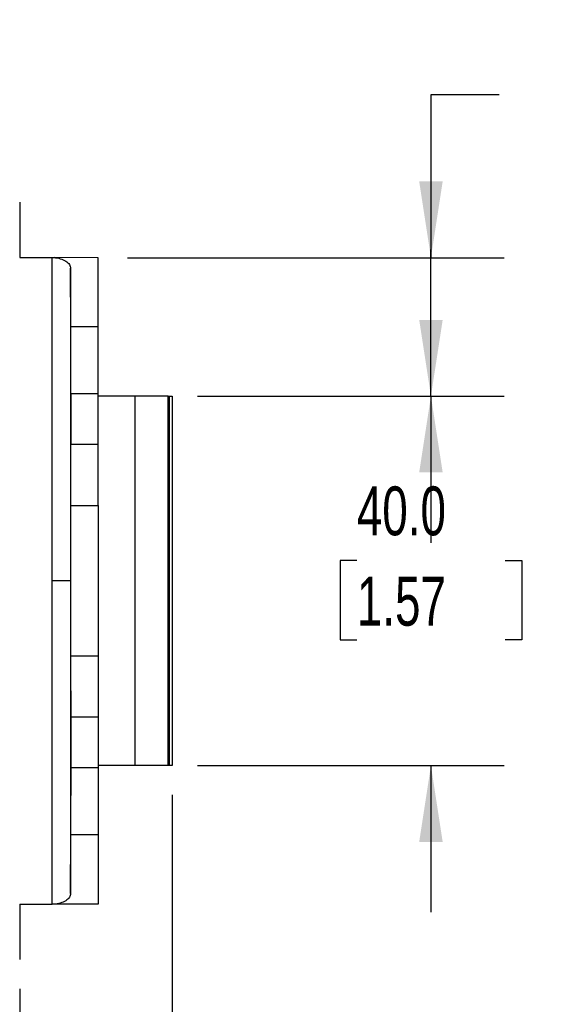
# Model space of a CAD drawing. Header units: millimetres. Extents: x 6 to 273, y 6 to 210.
# Tile 7 of 52: x 132 to 155, y 37 to 80. Entities that reach past the tile are written whole.
import ezdxf

# ---------------------------------------------------------------- set-up
doc = ezdxf.new("R2010")
doc.units = ezdxf.units.MM
doc.layers.add('DIMENSIONS', color=140, linetype='Continuous')
doc.styles.add('SLDTEXTSTYLE0', font='TXT', dxfattribs={"width": 0.7})
doc.dimstyles.new('SLDDIMSTYLE1', dxfattribs={"dimtxt": 2.158008, "dimasz": 3.302, "dimexe": 0, "dimexo": 0.0625, "dimgap": 0.539502, "dimtad": 0, "dimtih": 1, "dimtoh": 1, "dimdec": 1, "dimlfac": 2.5, "dimrnd": 1e-09, "dimzin": 4, "dimdsep": 46, "dimtxsty": 'SLDTEXTSTYLE0', "dimsah": 1, "dimcen": 0.09, "dimadec": 0, "dimazin": 1, "dimtfac": 1, "dimtdec": 1, "dimtmove": 0, "dimatfit": 0, "dimfxl": 0, "dimfrac": 2, "dimtolj": 1, "dimtzin": 12, "dimarcsym": 0})
doc.dimstyles.new('SLDDIMSTYLE3', dxfattribs={"dimtxt": 2.158008, "dimasz": 3.302, "dimexe": 0, "dimexo": 0.0625, "dimgap": 0.539502, "dimtad": 0, "dimtih": 1, "dimtoh": 1, "dimdec": 1, "dimlfac": 2.5, "dimrnd": 1e-09, "dimzin": 12, "dimdsep": 46, "dimtxsty": 'SLDTEXTSTYLE0', "dimsah": 1, "dimcen": 0.09, "dimadec": 0, "dimazin": 3, "dimtfac": 1, "dimtdec": 1, "dimtmove": 0, "dimatfit": 0, "dimfxl": 0, "dimfrac": 2, "dimtolj": 1, "dimtzin": 12, "dimarcsym": 0})

# ---------------------------------------------------------------- blocks, each defined once
blk = doc.blocks.new('_D_7')
at = {"layer": 'DIMENSIONS'}
for p, q in [((138.856, 46.35), (138.856, 27.854)), ((132.256, 37.95), (132.256, 27.854)), ((132.256, 31.029), (125.906, 31.029)), ((138.856, 31.029), (143.921, 31.029)), ((146.845, 31.029), (146.121, 31.029)), ((146.121, 31.029), (146.121, 27.599)), ((153.258, 31.029), (153.983, 31.029)), ((153.983, 31.029), (153.983, 27.599)), ((146.121, 27.599), (146.845, 27.599)), ((153.983, 27.599), (153.258, 27.599))]:
    blk.add_line(p, q, dxfattribs=at)
for points in [[(132.256, 31.029), (128.954, 31.537), (128.954, 30.521)], [(138.856, 31.029), (142.158, 30.521), (142.158, 31.537)]]:
    blk.add_solid(points, dxfattribs=at)
at = {"layer": 'DIMENSIONS', "char_height": 2.1167, "attachment_point": 1, "style": 'SLDTEXTSTYLE0'}
for s, insert in [('16.5', (146.845, 34.241)), ('0.65', (146.845, 30.328))]:
    blk.add_mtext(s, dxfattribs=dict(at, insert=insert))
blk = doc.blocks.new('_D_8')
at = {"layer": 'DIMENSIONS'}
for p, q in [((150.052, 63.62), (150.052, 69.97)), ((139.946, 63.62), (153.227, 63.62)), ((146.845, 56.498), (146.121, 56.498)), ((146.121, 56.498), (146.121, 53.068)), ((153.258, 56.498), (153.983, 56.498)), ((153.983, 56.498), (153.983, 53.068)), ((146.121, 53.068), (146.845, 53.068)), ((153.983, 53.068), (153.258, 53.068)), ((139.946, 47.62), (153.227, 47.62)), ((150.052, 47.62), (150.052, 41.27))]:
    blk.add_line(p, q, dxfattribs=at)
for points in [[(150.052, 63.62), (150.56, 66.922), (149.544, 66.922)], [(150.052, 47.62), (149.544, 44.318), (150.56, 44.318)]]:
    blk.add_solid(points, dxfattribs=at)
at = {"layer": 'DIMENSIONS', "char_height": 2.1167, "attachment_point": 1, "style": 'SLDTEXTSTYLE0'}
for s, insert in [('40.0', (146.845, 59.71)), ('1.57', (146.845, 55.797))]:
    blk.add_mtext(s, dxfattribs=dict(at, insert=insert))
blk = doc.blocks.new('_D_9')
at = {"layer": 'DIMENSIONS'}
for p, q in [((153, 76.671), (150.052, 76.671)), ((150.052, 76.671), (150.052, 69.614)), ((156.891, 76.671), (156.167, 76.671)), ((156.167, 76.671), (156.167, 73.241)), ((163.304, 76.671), (164.029, 76.671)), ((164.029, 76.671), (164.029, 73.241)), ((156.167, 73.241), (156.891, 73.241)), ((164.029, 73.241), (163.304, 73.241)), ((136.926, 69.614), (153.227, 69.614)), ((140.126, 63.62), (153.227, 63.62)), ((150.052, 63.62), (150.052, 57.27))]:
    blk.add_line(p, q, dxfattribs=at)
for points in [[(150.052, 69.614), (150.56, 72.916), (149.544, 72.916)], [(150.052, 63.62), (149.544, 60.318), (150.56, 60.318)]]:
    blk.add_solid(points, dxfattribs=at)
at = {"layer": 'DIMENSIONS', "char_height": 2.1167, "attachment_point": 1, "style": 'SLDTEXTSTYLE0'}
for s, insert in [('15.0', (156.891, 79.883)), ('0.59', (156.891, 75.97))]:
    blk.add_mtext(s, dxfattribs=dict(at, insert=insert))

msp = doc.modelspace()

# ---------------------------------------------------------------- linework, layer by layer
at = {"color": 7, "linetype": 'Continuous', "lineweight": 25}
for p, q in [((132.256, 72.02), (132.256, 69.62)), ((132.256, 69.62), (133.658, 69.617)), ((133.658, 55.62), (133.658, 69.617)), ((135.656, 69.614), (133.743, 69.617)), ((135.656, 66.617), (135.656, 69.614)), ((134.466, 66.617), (134.458, 69.159)), ((134.458, 69.159), (134.458, 55.62)), ((135.656, 66.617), (134.466, 66.617)), ((135.656, 63.72), (135.656, 66.617)), ((135.656, 63.72), (134.47, 63.72)), ((135.656, 61.52), (135.656, 63.72)), ((137.256, 63.62), (135.656, 63.62)), ((137.256, 47.62), (137.256, 63.62)), ((138.676, 63.62), (137.256, 63.62)), ((138.676, 47.62), (138.676, 63.62)), ((138.676, 63.62), (138.736, 63.62)), ((138.736, 63.62), (138.856, 63.62)), ((138.736, 47.62), (138.736, 63.62)), ((138.856, 63.62), (138.856, 47.62)), ((135.656, 61.52), (134.47, 61.52)), ((135.656, 58.883), (135.656, 61.52)), ((134.466, 58.883), (135.656, 58.883)), ((135.656, 58.883), (135.656, 52.356)), ((133.658, 41.622), (133.658, 55.62)), ((134.458, 55.62), (133.658, 55.62)), ((134.458, 55.62), (134.458, 42.081)), ((135.656, 52.356), (134.466, 52.356)), ((135.656, 52.356), (135.656, 49.72)), ((134.464, 49.82), (134.464, 47.42)), ((134.464, 49.82), (134.467, 49.82)), ((134.467, 47.42), (134.467, 49.82)), ((135.656, 49.72), (134.47, 49.72)), ((135.656, 49.72), (135.656, 47.52)), ((135.656, 47.52), (134.47, 47.52)), ((137.256, 47.62), (135.656, 47.62)), ((135.656, 47.52), (135.656, 44.622)), ((138.676, 47.62), (137.256, 47.62)), ((138.736, 47.62), (138.676, 47.62)), ((138.856, 47.62), (138.736, 47.62)), ((134.458, 42.081), (134.466, 44.622)), ((135.656, 44.622), (134.466, 44.622)), ((135.656, 44.622), (135.656, 41.626)), ((132.256, 41.62), (133.658, 41.622)), ((132.256, 41.62), (132.256, 39.22)), ((135.656, 41.626), (133.743, 41.622))]:
    msp.add_line(p, q, dxfattribs=at)
for points in [[(133.658, 69.617), (133.686, 69.617), (133.714, 69.617), (133.743, 69.617)], [(133.743, 41.622), (133.714, 41.622), (133.686, 41.622), (133.658, 41.622)]]:
    msp.add_open_spline(points, degree=3, dxfattribs=at)
for points, knots in [([(133.743, 69.617), (133.831, 69.612), (133.924, 69.597), (134.101, 69.547), (134.184, 69.511), (134.321, 69.423), (134.374, 69.372), (134.442, 69.265), (134.458, 69.21), (134.458, 69.159)], [0, 0, 0, 0, 0.25, 0.25, 0.5, 0.5, 0.75, 0.75, 1, 1, 1, 1]), ([(134.47, 63.72), (134.469, 64.015), (134.469, 64.307), (134.469, 64.868), (134.468, 65.136), (134.468, 65.636), (134.467, 65.867), (134.466, 66.28), (134.466, 66.462), (134.466, 66.617)], [0, 0, 0, 0, 0.25, 0.25, 0.5, 0.5, 0.75, 0.75, 1, 1, 1, 1]), ([(134.466, 63.718), (134.465, 63.718), (134.465, 63.707), (134.465, 63.641), (134.465, 63.586), (134.464, 63.411), (134.464, 63.289), (134.464, 63.061), (134.464, 62.977), (134.464, 62.803), (134.464, 62.711), (134.464, 62.528), (134.464, 62.437), (134.464, 62.262), (134.464, 62.179), (134.464, 61.951), (134.464, 61.829), (134.465, 61.653), (134.465, 61.598), (134.465, 61.532), (134.465, 61.521), (134.466, 61.521)], [0, 0, 0, 0, 0.125, 0.125, 0.25, 0.25, 0.375, 0.375, 0.4375, 0.4375, 0.5, 0.5, 0.5625, 0.5625, 0.625, 0.625, 0.75, 0.75, 0.875, 0.875, 1, 1, 1, 1]), ([(134.466, 61.521), (134.466, 61.521), (134.466, 61.545), (134.466, 61.652), (134.467, 61.736), (134.467, 61.95), (134.467, 62.08), (134.467, 62.35), (134.467, 62.49), (134.467, 62.749), (134.467, 62.889), (134.467, 63.159), (134.467, 63.289), (134.467, 63.504), (134.466, 63.588), (134.466, 63.695), (134.466, 63.718), (134.466, 63.718)], [0, 0, 0, 0, 0.125, 0.125, 0.25, 0.25, 0.375, 0.375, 0.5, 0.5, 0.625, 0.625, 0.75, 0.75, 0.875, 0.875, 1, 1, 1, 1]), ([(134.47, 61.52), (134.47, 61.868), (134.47, 62.244), (134.47, 62.995), (134.47, 63.371), (134.47, 63.72)], [0, 0, 0, 0, 0.5, 0.5, 1, 1, 1, 1]), ([(134.466, 58.883), (134.467, 59.041), (134.467, 59.218), (134.468, 59.607), (134.468, 59.819), (134.469, 60.27), (134.469, 60.509), (134.469, 61.004), (134.469, 61.26), (134.47, 61.52)], [0, 0, 0, 0, 0.25, 0.25, 0.5, 0.5, 0.75, 0.75, 1, 1, 1, 1]), ([(134.466, 52.356), (134.466, 52.514), (134.465, 52.702), (134.465, 53.145), (134.464, 53.399), (134.464, 53.964), (134.464, 54.275), (134.463, 54.931), (134.463, 55.275), (134.463, 55.964), (134.463, 56.309), (134.464, 56.964), (134.464, 57.275), (134.464, 57.84), (134.465, 58.095), (134.465, 58.537), (134.466, 58.726), (134.466, 58.883)], [0, 0, 0, 0, 0.125, 0.125, 0.25, 0.25, 0.375, 0.375, 0.5, 0.5, 0.625, 0.625, 0.75, 0.75, 0.875, 0.875, 1, 1, 1, 1]), ([(134.47, 49.72), (134.469, 49.979), (134.469, 50.235), (134.469, 50.73), (134.469, 50.969), (134.468, 51.42), (134.468, 51.632), (134.467, 52.021), (134.467, 52.199), (134.466, 52.356)], [0, 0, 0, 0, 0.25, 0.25, 0.5, 0.5, 0.75, 0.75, 1, 1, 1, 1]), ([(134.465, 50.859), (134.465, 50.811), (134.464, 50.735), (134.464, 50.559), (134.464, 50.46), (134.464, 50.261), (134.464, 50.163), (134.464, 49.98), (134.464, 49.896), (134.464, 49.82)], [0, 0, 0, 0, 0.25, 0.25, 0.5, 0.5, 0.75, 0.75, 1, 1, 1, 1]), ([(134.467, 49.82), (134.467, 49.911), (134.467, 50.015), (134.467, 50.24), (134.467, 50.362), (134.467, 50.596), (134.467, 50.708), (134.466, 50.83), (134.466, 50.862), (134.466, 50.907), (134.466, 50.918), (134.466, 50.918)], [0, 0, 0, 0, 0.25, 0.25, 0.5, 0.5, 0.75, 0.75, 0.875, 0.875, 1, 1, 1, 1]), ([(134.47, 47.52), (134.47, 47.868), (134.47, 48.244), (134.47, 48.995), (134.47, 49.371), (134.47, 49.72)], [0, 0, 0, 0, 0.5, 0.5, 1, 1, 1, 1]), ([(134.464, 47.42), (134.464, 47.29), (134.464, 47.15), (134.464, 46.88), (134.464, 46.75), (134.464, 46.536), (134.465, 46.452), (134.465, 46.345), (134.465, 46.321), (134.466, 46.321)], [0, 0, 0, 0, 0.25, 0.25, 0.5, 0.5, 0.75, 0.75, 1, 1, 1, 1]), ([(134.466, 44.622), (134.466, 44.777), (134.466, 44.959), (134.467, 45.373), (134.468, 45.603), (134.468, 46.103), (134.469, 46.372), (134.469, 46.932), (134.469, 47.224), (134.47, 47.52)], [0, 0, 0, 0, 0.25, 0.25, 0.5, 0.5, 0.75, 0.75, 1, 1, 1, 1]), ([(134.466, 46.321), (134.466, 46.321), (134.466, 46.345), (134.466, 46.452), (134.467, 46.536), (134.467, 46.75), (134.467, 46.88), (134.467, 47.15), (134.467, 47.29), (134.467, 47.42)], [0, 0, 0, 0, 0.25, 0.25, 0.5, 0.5, 0.75, 0.75, 1, 1, 1, 1]), ([(134.458, 42.081), (134.458, 42.029), (134.442, 41.974), (134.374, 41.868), (134.321, 41.816), (134.184, 41.729), (134.101, 41.693), (133.924, 41.642), (133.831, 41.628), (133.743, 41.622)], [0, 0, 0, 0, 0.25, 0.25, 0.5, 0.5, 0.75, 0.75, 1, 1, 1, 1])]:
    msp.add_open_spline(points, degree=3, knots=knots, dxfattribs=at)

# ---------------------------------------------------------------- dimensions: what is measured, and where the dimension line sits
at = {"layer": 'DIMENSIONS'}
for base, p1, p2, picture, middle in [((150.052, 69.614), (138.856, 63.62), (135.656, 69.614), '_D_9', (150.052, 76.671)), ((150.052, 63.62), (138.676, 47.62), (138.676, 63.62), '_D_8', (150.052, 56.498))]:
    dim = msp.add_linear_dim(base=base, p1=p1, p2=p2, angle=90, dimstyle='SLDDIMSTYLE1', dxfattribs=at)
    dim.commit()
    dim.dimension.update_dxf_attribs({"geometry": picture, "text_midpoint": middle, "dimtype": 160})
dim = msp.add_linear_dim(base=(138.856, 31.029), p1=(132.256, 39.22), p2=(138.856, 47.62), dimstyle='SLDDIMSTYLE3', dxfattribs=at)
dim.commit()
dim.dimension.update_dxf_attribs({"geometry": '_D_7', "text_midpoint": (150.052, 31.029), "dimtype": 160})

doc.saveas('drawing.dxf')
